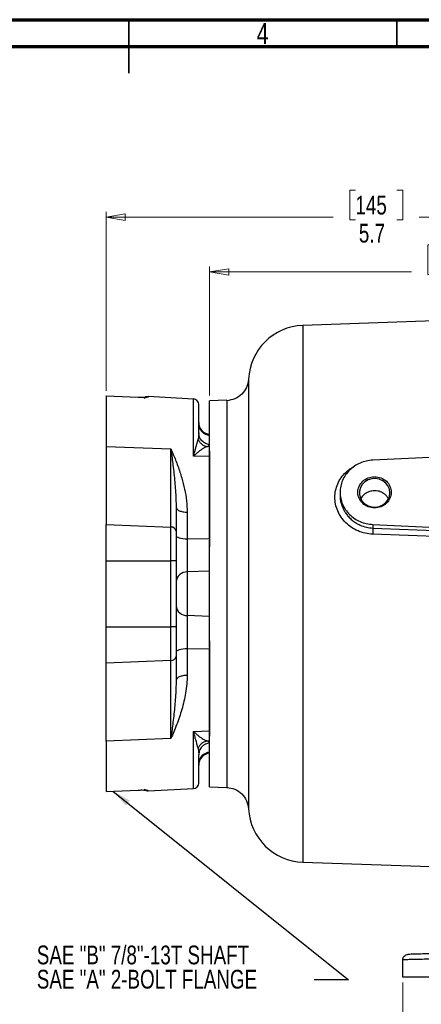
# Model space of a CAD drawing. Header units: inches. Extents: x 0.6 to 16.3, y 0.2 to 11.5.
# Tile 10 of 16: x 7.7 to 10.6, y 4.3 to 11.5. Entities that reach past the tile are written whole.
import ezdxf

# ---------------------------------------------------------------- set-up
doc = ezdxf.new("R2010")
doc.units = ezdxf.units.IN
doc.header["$MEASUREMENT"] = 0
doc.styles.add('SLDTEXTSTYLE0', font='TXT', dxfattribs={"width": 0.75})
doc.dimstyles.new('SLDDIMSTYLE1', dxfattribs={"dimtxt": 0.137795, "dimasz": 0.14, "dimexe": 0, "dimexo": 0.0625, "dimgap": 0.034449, "dimtad": 0, "dimdec": 1, "dimlfac": 1.5, "dimrnd": 1e-09, "dimzin": 12, "dimdsep": 46, "dimtxsty": 'SLDTEXTSTYLE0', "dimblk1": 'CLOSED', "dimblk2": 'CLOSED', "dimsah": 1, "dimcen": 0.09, "dimadec": 0, "dimazin": 3, "dimtfac": 1, "dimtdec": 1, "dimtofl": 0, "dimtmove": 0, "dimatfit": 3, "dimldrblk": 'CLOSED', "dimfxl": 0, "dimfrac": 2, "dimtolj": 1, "dimtzin": 12, "dimarcsym": 0})
doc.dimstyles.new('SLDDIMSTYLE5', dxfattribs={"dimtxt": 0.18, "dimasz": 0.14, "dimexe": 0, "dimexo": 0.0625, "dimgap": 0, "dimtad": 0, "dimtih": 1, "dimtoh": 1, "dimdec": 0, "dimrnd": 1e-09, "dimzin": 0, "dimdsep": 46, "dimtxsty": 'Standard', "dimsah": 1, "dimcen": 0.09, "dimadec": 0, "dimazin": 0, "dimtfac": 0.14, "dimtdec": 0, "dimtofl": 0, "dimtmove": 0, "dimatfit": 3, "dimfxl": 0, "dimfrac": 2, "dimtolj": 1, "dimtzin": 0, "dimarcsym": 0})

# ---------------------------------------------------------------- blocks, each defined once
blk = doc.blocks.new('_Closed')
at = {"color": 0, "linetype": 'ByBlock', "lineweight": -2}
for p, q in [((-1, 0.166667), (0, 0)), ((-1, 0.166667), (-1, -0.166667)), ((0, 0), (-1, -0.166667)), ((0, 0), (-1, 0))]:
    blk.add_line(p, q, dxfattribs=at)
blk = doc.blocks.new('_D_7')
at = {"color": 7, "linetype": 'Continuous', "lineweight": 0}
for p, q in [((10.1286, 10.2442), (10.0867, 10.2442)), ((10.0867, 10.2442), (10.0867, 10.0255)), ((10.4341, 10.2442), (10.4761, 10.2442)), ((10.4761, 10.2442), (10.4761, 10.0255)), ((8.2974, 8.7701), (8.2974, 10.0851)), ((8.2974, 10.0457), (9.9658, 10.0457)), ((10.0867, 10.0255), (10.1286, 10.0255)), ((10.4761, 10.0255), (10.4341, 10.0255)), ((12.1027, 10.0457), (10.5969, 10.0457))]:
    blk.add_line(p, q, dxfattribs=at)
at = {"color": 7, "linetype": 'Continuous', "lineweight": 18, "xscale": 0.14, "yscale": 0.14, "rotation": 180.0000000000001}
blk.add_blockref('_Closed', (8.2974, 10.0457), dxfattribs=at)
at = {"color": 7, "linetype": 'Continuous', "lineweight": 18, "xscale": 0.14, "yscale": 0.14}
blk.add_blockref('_Closed', (12.1027, 10.0457), dxfattribs=at)
at = {"color": 7, "linetype": 'Continuous', "lineweight": 18, "char_height": 0.1378, "attachment_point": 1, "style": 'SLDTEXTSTYLE0'}
for s, insert in [('145', (10.1286, 10.2031)), ('5.7', (10.1541, 9.9969))]:
    blk.add_mtext(s, dxfattribs=dict(at, insert=insert))
blk = doc.blocks.new('_D_8')
at = {"color": 7, "linetype": 'Continuous', "lineweight": 0}
for p, q in [((10.7038, 9.8425), (10.6618, 9.8425)), ((10.6618, 9.8425), (10.6618, 9.6237)), ((11.0092, 9.8425), (11.0512, 9.8425)), ((11.0512, 9.8425), (11.0512, 9.6237)), ((9.0574, 8.737), (9.0574, 9.6834)), ((9.0574, 9.644), (10.5409, 9.644)), ((10.6618, 9.6237), (10.7038, 9.6237)), ((11.0512, 9.6237), (11.0092, 9.6237)), ((12.1027, 9.644), (11.172, 9.644))]:
    blk.add_line(p, q, dxfattribs=at)
at = {"color": 7, "linetype": 'Continuous', "lineweight": 18, "xscale": 0.14, "yscale": 0.14, "rotation": 180.0000000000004}
blk.add_blockref('_Closed', (9.0574, 9.644), dxfattribs=at)
at = {"color": 7, "linetype": 'Continuous', "lineweight": 18, "xscale": 0.14, "yscale": 0.14}
blk.add_blockref('_Closed', (12.1027, 9.644), dxfattribs=at)
at = {"color": 7, "linetype": 'Continuous', "lineweight": 18, "char_height": 0.1378, "attachment_point": 1, "style": 'SLDTEXTSTYLE0'}
for s, insert in [('116', (10.7038, 9.8013)), ('4.6', (10.7292, 9.5952))]:
    blk.add_mtext(s, dxfattribs=dict(at, insert=insert))
blk = doc.blocks.new('_D_11')
at = {"color": 7, "linetype": 'Continuous', "lineweight": 0}
for p, q in [((10.4761, 4.4237), (10.4761, 4.0273)), ((13.7294, 4.4237), (13.7294, 4.0273)), ((12.5675, 4.2652), (12.5255, 4.2652)), ((12.5255, 4.2652), (12.5255, 4.0464)), ((12.8729, 4.2652), (12.9149, 4.2652)), ((12.9149, 4.2652), (12.9149, 4.0464)), ((10.4761, 4.0667), (12.4046, 4.0667)), ((13.7294, 4.0667), (13.0358, 4.0667)), ((12.5255, 4.0464), (12.5675, 4.0464)), ((12.9149, 4.0464), (12.8729, 4.0464))]:
    blk.add_line(p, q, dxfattribs=at)
at = {"color": 7, "linetype": 'Continuous', "lineweight": 18, "xscale": 0.14, "yscale": 0.14, "rotation": 180.0000000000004}
blk.add_blockref('_Closed', (10.4761, 4.0667, -0.2952), dxfattribs=at)
at = {"color": 7, "linetype": 'Continuous', "lineweight": 18, "xscale": 0.14, "yscale": 0.14}
blk.add_blockref('_Closed', (13.7294, 4.0667, -0.2952), dxfattribs=at)
at = {"color": 7, "linetype": 'Continuous', "lineweight": 18, "char_height": 0.1378, "attachment_point": 1, "style": 'SLDTEXTSTYLE0'}
for s, insert in [('124', (12.5675, 4.2241)), ('4.9', (12.5929, 4.0179))]:
    blk.add_mtext(s, dxfattribs=dict(at, insert=insert))
blk = doc.blocks.new('SW_NOTE_0_2')
at = {"color": 0, "linetype": 'Continuous', "lineweight": 0, "char_height": 0.137795, "attachment_point": 1, "style": 'SLDTEXTSTYLE0'}
for s, insert in [('SAE "B" 7/8"-13T SHAFT', (-2.0394, 0.2516)), ('SAE "A" 2-BOLT FLANGE', (-2.0394, 0.0735))]:
    blk.add_mtext(s, dxfattribs=dict(at, insert=insert))

msp = doc.modelspace()

# ---------------------------------------------------------------- linework, layer by layer
at = {"color": 7, "linetype": 'Continuous', "lineweight": 70}
for p, q in [((0.5906, 11.4961), (16.3386, 11.4961)), ((0.7874, 11.2992), (16.1417, 11.2992))]:
    msp.add_line(p, q, dxfattribs=at)
at = {"color": 7, "linetype": 'Continuous', "lineweight": 35}
for p, q in [((8.4646, 11.4961), (8.4646, 11.1024)), ((8.4646, 11.2992), (8.4646, 11.4961)), ((10.4331, 11.2992), (10.4331, 11.4961))]:
    msp.add_line(p, q, dxfattribs=at)
at = {"color": 7, "linetype": 'Continuous', "lineweight": 25}
for p, q in [((12.1027, 9.3328), (9.7416, 9.2504)), ((8.2974, 8.7307), (8.2953, 8.7308)), ((8.5331, 8.721), (8.2974, 8.7307)), ((8.2974, 8.7307), (8.2974, 8.3617)), ((8.2974, 8.7307), (8.2974, 8.7303)), ((8.9395, 8.7102), (8.6062, 8.7277)), ((9.1827, 8.702), (9.0573, 8.6976)), ((8.9774, 8.4615), (8.9723, 8.4132)), ((8.2974, 8.3617), (8.7728, 8.3433)), ((8.2974, 8.3617), (8.2974, 7.7879)), ((8.7728, 7.7695), (8.7728, 8.3433)), ((9.0574, 8.3697), (9.0433, 8.3614)), ((9.0574, 8.3607), (9.0433, 8.3614)), ((9.0574, 8.3259), (9.0574, 8.2868)), ((12.1027, 8.3514), (10.2561, 8.2611)), ((9.0574, 8.2868), (8.9395, 8.2912)), ((9.0574, 8.2868), (9.0574, 7.6812)), ((10.0161, 8.0249), (10.0161, 8.0031)), ((8.8107, 7.9147), (8.8107, 7.7399)), ((8.8929, 7.8785), (8.8929, 7.6836)), ((8.2974, 7.7879), (8.7728, 7.7695)), ((8.2974, 7.5216), (8.2974, 7.7879)), ((8.7728, 7.5216), (8.7728, 7.7695)), ((10.2561, 7.7887), (11.7223, 7.717)), ((10.2561, 7.7887), (10.2561, 7.7627)), ((10.2561, 7.7627), (11.0488, 7.7317)), ((8.8929, 7.6836), (8.8929, 7.4397)), ((9.0574, 7.6812), (8.8929, 7.6836)), ((9.0574, 7.6812), (9.0574, 7.6254)), ((11.0481, 7.6863), (10.2554, 7.7167)), ((8.2974, 7.5216), (8.7728, 7.5216)), ((8.2974, 7.0373), (8.2974, 7.5216)), ((8.7728, 7.0373), (8.7728, 7.5216)), ((8.8107, 7.5216), (8.7728, 7.5216)), ((8.8107, 7.5216), (8.8107, 7.0373)), ((9.0574, 7.4468), (8.8929, 7.4397)), ((8.8929, 7.4397), (8.8929, 7.1193)), ((8.8929, 7.1193), (8.8929, 6.8754)), ((9.0574, 7.1122), (8.8929, 7.1193)), ((8.2974, 7.0373), (8.7728, 7.0373)), ((8.2974, 6.7711), (8.2974, 7.0373)), ((8.7728, 6.7895), (8.7728, 7.0373)), ((8.8107, 7.0373), (8.7728, 7.0373)), ((8.8929, 6.8754), (9.0574, 6.8778)), ((8.8929, 6.8754), (8.8929, 6.6804)), ((9.0574, 6.9336), (9.0574, 6.8778)), ((9.0574, 6.8778), (9.0574, 6.2722)), ((8.8107, 6.819), (8.8107, 6.6443)), ((8.7728, 6.7895), (8.2974, 6.7711)), ((8.2974, 6.1973), (8.2974, 6.7711)), ((8.7728, 6.2157), (8.7728, 6.7895)), ((8.9395, 6.2678), (9.0574, 6.2722)), ((9.0574, 6.2722), (9.0574, 6.2331)), ((8.7728, 6.2157), (8.2974, 6.1973)), ((8.2974, 6.1973), (8.2974, 5.8283)), ((9.0574, 6.1983), (9.0433, 6.1976)), ((9.0574, 6.1892), (9.0433, 6.1976)), ((8.9723, 6.1457), (8.9774, 6.0974)), ((9.0573, 5.8614), (9.1827, 5.857)), ((8.2974, 5.8283), (8.5331, 5.838)), ((8.6062, 5.8313), (8.9395, 5.8488)), ((9.3433, 5.7), (9.3433, 5.7)), ((9.7416, 5.3086), (10.7515, 5.2733)), ((10.4761, 4.4631), (10.4761, 4.5912))]:
    msp.add_line(p, q, dxfattribs=at)
at = {"color": 8, "linetype": 'Continuous', "lineweight": 25}
for p, q in [((9.7416, 9.2504), (9.7416, 7.2795)), ((8.6062, 8.7277), (8.6062, 8.7247)), ((8.9395, 8.2912), (8.9395, 8.7102)), ((9.7416, 7.2795), (9.7416, 5.3086)), ((8.9395, 5.8488), (8.9395, 6.2678)), ((8.6062, 5.8343), (8.6062, 5.8313))]:
    msp.add_line(p, q, dxfattribs=at)
at = {"color": 7, "linetype": 'Continuous', "lineweight": 25, "flags": 128}
for points in [[(10.3818, 8.0213), (10.3783, 8.0474), (10.3679, 8.0719), (10.3513, 8.0931), (10.3296, 8.1099), (10.3041, 8.1211), (10.2765, 8.126), (10.2483, 8.1244), (10.2215, 8.1163), (10.1978, 8.1022), (10.1785, 8.083), (10.1649, 8.0599), (10.1579, 8.0345), (10.1579, 8.0082), (10.1649, 7.9827), (10.1785, 7.9596), (10.1978, 7.9405), (10.2215, 7.9264), (10.2483, 7.9182), (10.2765, 7.9166), (10.3041, 7.9215), (10.3296, 7.9327), (10.3513, 7.9495), (10.3679, 7.9708), (10.3783, 7.9952), (10.3818, 8.0213)], [(8.8107, 7.708), (8.8123, 7.7034), (8.8169, 7.699), (8.8244, 7.6949), (8.8345, 7.6912), (8.8469, 7.6882), (8.8611, 7.6858), (8.8766, 7.6843), (8.8929, 7.6836)], [(8.8929, 6.8754), (8.8766, 6.8747), (8.8611, 6.8731), (8.8469, 6.8708), (8.8345, 6.8678), (8.8244, 6.8641), (8.8169, 6.86), (8.8123, 6.8556), (8.8107, 6.851)]]:
    msp.add_lwpolyline(points, dxfattribs=at)
at = {"color": 7, "linetype": 'Continuous', "lineweight": 25}
for centre, radius, start, end in [((9.7561, 8.8373), 0.4133, 92, 177.549), ((8.6041, 8.6877), 0.04, 87, 135.79815), ((8.9374, 8.6703), 0.04, 0, 87), ((9.0641, 8.5371), 0.0867, 180, 265.58827), ((9.0637, 8.5292), 0.0863, 180.16759, 265.79178), ((8.7758, 7.7342), 0.0354, 9.29459, 94.88419), ((8.8897, 7.3604), 0.0794, 87.73624, 174.4595), ((8.8897, 7.1986), 0.0794, 185.5405, 272.26376), ((8.7758, 6.8248), 0.0354, 265.11581, 350.70541), ((9.0637, 6.0297), 0.0863, 94.20822, 179.83241), ((9.0641, 6.0218), 0.0867, 94.41173, 180), ((8.9374, 5.8887), 0.04, 273, 0), ((8.6041, 5.8712), 0.04, 225.3972, 273), ((9.7561, 5.7217), 0.4133, 183.00399, 268)]:
    msp.add_arc(centre, radius, start, end, dxfattribs=at)
for points, knots in [([(9.3433, 8.8551), (9.3399, 8.8347), (9.3331, 8.794), (9.2961, 8.7429), (9.2441, 8.707), (9.2032, 8.701), (9.1827, 8.6979)], [0, 0, 0, 0, 0.249822, 0.499553, 0.749544, 1, 1, 1, 1]), ([(8.5331, 8.721), (8.5329, 8.7213), (8.5326, 8.7216), (8.5323, 8.7209), (8.5322, 8.7208)], [0, 0, 0, 0, 0.831249, 1, 1, 1, 1]), ([(8.6062, 8.7247), (8.6051, 8.7241), (8.603, 8.7227), (8.5865, 8.7211), (8.5626, 8.7202), (8.5429, 8.7207), (8.5331, 8.721)], [0, 0, 0, 0, 0.252669, 0.504321, 0.753158, 1, 1, 1, 1]), ([(9.0574, 7.6883), (9.0574, 7.7333), (9.0574, 7.8374), (9.0574, 7.9904), (9.0574, 8.1453), (9.0574, 8.2851), (9.0574, 8.4078), (9.0574, 8.5111), (9.0574, 8.5935), (9.0574, 8.6529), (9.0574, 8.6906), (9.0574, 8.6953), (9.0574, 8.6976)], [0, 0, 0, 0, 0.0781, 0.180534, 0.282967, 0.3854, 0.487834, 0.590267, 0.6927, 0.795133, 0.897567, 1, 1, 1, 1]), ([(8.9774, 8.4615), (8.9774, 8.4825), (8.9774, 8.5246), (8.9774, 8.5756), (8.9774, 8.6172), (8.9774, 8.6474), (8.9774, 8.6667), (8.9774, 8.6691), (8.9774, 8.6703)], [0, 0, 0, 0, 0.161015, 0.324466, 0.490195, 0.659253, 0.829251, 1, 1, 1, 1]), ([(8.9395, 8.2912), (8.9425, 8.3027), (8.9478, 8.3234), (8.9551, 8.3504), (8.9617, 8.3741), (8.9676, 8.3954), (8.9708, 8.4076), (8.9723, 8.4132)], [0, 0, 0, 0, 0.238358, 0.427348, 0.616856, 0.822568, 1, 1, 1, 1]), ([(8.9723, 8.4132), (8.976, 8.4063), (8.9834, 8.3925), (9.0006, 8.3765), (9.0209, 8.3652), (9.0358, 8.3626), (9.0433, 8.3614)], [0, 0, 0, 0, 0.250042, 0.5, 0.749958, 1, 1, 1, 1]), ([(8.7728, 8.3433), (8.7757, 8.3214), (8.781, 8.2821), (8.7885, 8.2216), (8.7952, 8.1628), (8.8013, 8.1013), (8.8063, 8.0389), (8.8099, 7.9769), (8.8105, 7.9348), (8.8107, 7.9147)], [0, 0, 0, 0, 0.16249, 0.292037, 0.43836, 0.581347, 0.721853, 0.867329, 1, 1, 1, 1]), ([(8.7728, 8.3433), (8.7788, 8.3297), (8.7904, 8.3033), (8.8074, 8.2613), (8.8238, 8.2181), (8.839, 8.1741), (8.8565, 8.118), (8.874, 8.0489), (8.8894, 7.965), (8.8917, 7.907), (8.8929, 7.8785)], [0, 0, 0, 0, 0.104009, 0.203072, 0.30524, 0.407689, 0.500784, 0.672408, 0.839283, 1, 1, 1, 1]), ([(9.0433, 8.3614), (9.0391, 8.3601), (9.0307, 8.3576), (9.0148, 8.3497), (8.9975, 8.3392), (8.9792, 8.3261), (8.9599, 8.3104), (8.9465, 8.2978), (8.9395, 8.2912)], [0, 0, 0, 0, 0.158329, 0.322745, 0.493468, 0.655705, 0.819209, 1, 1, 1, 1]), ([(10.2692, 8.0364), (10.2565, 8.0351), (10.2312, 8.0325), (10.1982, 8.0141), (10.1763, 7.9939), (10.1704, 7.9788), (10.1688, 7.9747)], [0, 0, 0, 0, 0.296879, 0.593758, 0.890689, 1, 1, 1, 1]), ([(10.3696, 7.9784), (10.3657, 7.9857), (10.3562, 8.0035), (10.3292, 8.0233), (10.298, 8.0351), (10.2773, 8.036), (10.2692, 8.0364)], [0, 0, 0, 0, 0.209116, 0.508013, 0.807843, 1, 1, 1, 1]), ([(8.8107, 7.7399), (8.8107, 7.7254), (8.8107, 7.696), (8.8107, 7.6417), (8.8107, 7.5829), (8.8107, 7.5419), (8.8107, 7.5216)], [0, 0, 0, 0, 0.247279, 0.5, 0.752721, 1, 1, 1, 1]), ([(10.2561, 7.7627), (10.2563, 7.7602), (10.2565, 7.7552), (10.2564, 7.7425), (10.256, 7.7292), (10.2556, 7.7208), (10.2554, 7.7167)], [0, 0, 0, 0, 0.279846, 0.55926, 0.779591, 1, 1, 1, 1]), ([(9.0574, 7.2795), (9.0574, 7.3412), (9.0574, 7.4647), (9.0574, 7.5974), (9.0574, 7.665), (9.0574, 7.6741)], [0, 0, 0, 0, 0.463561, 0.927123, 1, 1, 1, 1]), ([(9.0574, 6.8848), (9.0574, 6.894), (9.0574, 6.9616), (9.0574, 7.0943), (9.0574, 7.2178), (9.0574, 7.2795)], [0, 0, 0, 0, 0.072877, 0.536439, 1, 1, 1, 1]), ([(8.8107, 7.0373), (8.8107, 7.0171), (8.8107, 6.9761), (8.8107, 6.9173), (8.8107, 6.863), (8.8107, 6.8336), (8.8107, 6.819)], [0, 0, 0, 0, 0.247279, 0.5, 0.752721, 1, 1, 1, 1]), ([(9.0574, 5.8614), (9.0574, 5.8637), (9.0574, 5.8684), (9.0574, 5.9061), (9.0574, 5.9655), (9.0574, 6.0479), (9.0574, 6.1512), (9.0574, 6.2739), (9.0574, 6.4137), (9.0574, 6.5686), (9.0574, 6.7215), (9.0574, 6.8257), (9.0574, 6.8707)], [0, 0, 0, 0, 0.102433, 0.204867, 0.3073, 0.409733, 0.512166, 0.6146, 0.717033, 0.819466, 0.9219, 1, 1, 1, 1]), ([(8.8929, 6.6804), (8.8922, 6.6594), (8.8909, 6.6152), (8.8818, 6.5521), (8.869, 6.4892), (8.8535, 6.4308), (8.8352, 6.3728), (8.8155, 6.3181), (8.7943, 6.2648), (8.78, 6.2321), (8.7728, 6.2157)], [0, 0, 0, 0, 0.118571, 0.249226, 0.368678, 0.499271, 0.617083, 0.749535, 0.874792, 1, 1, 1, 1]), ([(8.8107, 6.6443), (8.8105, 6.6242), (8.8099, 6.5821), (8.8063, 6.5201), (8.8013, 6.4577), (8.7952, 6.3962), (8.7885, 6.3374), (8.781, 6.2769), (8.7757, 6.2376), (8.7728, 6.2157)], [0, 0, 0, 0, 0.132672, 0.2781479, 0.4186544, 0.561642, 0.7079643, 0.8375112, 1, 1, 1, 1]), ([(8.9723, 6.1457), (8.9704, 6.153), (8.9662, 6.169), (8.9584, 6.1966), (8.9494, 6.2296), (8.9431, 6.2538), (8.9395, 6.2678)], [0, 0, 0, 0, 0.226267, 0.496653, 0.709631, 1, 1, 1, 1]), ([(8.9395, 6.2678), (8.9465, 6.2612), (8.9599, 6.2486), (8.9792, 6.2329), (9.0003, 6.2178), (9.0233, 6.2042), (9.0366, 6.1998), (9.0433, 6.1976)], [0, 0, 0, 0, 0.1808583, 0.3443457, 0.5067037, 0.7555034, 1, 1, 1, 1]), ([(9.0433, 6.1976), (9.0358, 6.1963), (9.0209, 6.1938), (9.0006, 6.1824), (8.9834, 6.1665), (8.976, 6.1526), (8.9723, 6.1457)], [0, 0, 0, 0, 0.250049, 0.500001, 0.749953, 1, 1, 1, 1]), ([(8.9774, 5.8887), (8.9774, 5.8899), (8.9774, 5.8923), (8.9774, 5.9116), (8.9774, 5.9418), (8.9774, 5.9834), (8.9774, 6.0344), (8.9774, 6.0765), (8.9774, 6.0974)], [0, 0, 0, 0, 0.170765, 0.340763, 0.509805, 0.675551, 0.838993, 1, 1, 1, 1]), ([(8.5331, 5.838), (8.5329, 5.8377), (8.5326, 5.8374), (8.5323, 5.8381), (8.5322, 5.8382)], [0, 0, 0, 0, 0.827139, 1, 1, 1, 1]), ([(8.5331, 5.838), (8.5429, 5.8383), (8.5626, 5.8388), (8.5865, 5.8379), (8.603, 5.8362), (8.6051, 5.8349), (8.6062, 5.8343)], [0, 0, 0, 0, 0.246842, 0.495679, 0.747331, 1, 1, 1, 1]), ([(9.1827, 5.8575), (9.2032, 5.8545), (9.2442, 5.8484), (9.2961, 5.8125), (9.3331, 5.7612), (9.3399, 5.7204), (9.3433, 5.7)], [0, 0, 0, 0, 0.250179, 0.500053, 0.749897, 1, 1, 1, 1]), ([(11.2668, 4.6509), (11.2356, 4.65), (11.1722, 4.6484), (11.0781, 4.6459), (10.9844, 4.6435), (10.8937, 4.6411), (10.8084, 4.6389), (10.7312, 4.6368), (10.6641, 4.6351), (10.6086, 4.6336), (10.5658, 4.6325), (10.5362, 4.6317), (10.5183, 4.6313), (10.5161, 4.6312), (10.515, 4.6312)], [0, 0, 0, 0, 0.0780394, 0.1583242, 0.2407101, 0.3262914, 0.412802, 0.5000536, 0.5873114, 0.6738107, 0.7593637, 0.8417373, 0.9219918, 1, 1, 1, 1]), ([(11.2658, 4.6109), (11.2482, 4.6104), (11.214, 4.6096), (11.1646, 4.6084), (11.1189, 4.6072), (11.0768, 4.6062), (11.0384, 4.6052), (11.0035, 4.6043), (10.9547, 4.6031), (10.8934, 4.6016), (10.8228, 4.5998), (10.7601, 4.5983), (10.696, 4.5967), (10.6331, 4.5951), (10.5754, 4.5937), (10.5305, 4.5926), (10.4991, 4.5918), (10.4796, 4.5913), (10.4772, 4.5912), (10.4761, 4.5912)], [0, 0, 0, 0, 0.04191, 0.081315, 0.118217, 0.152614, 0.184507, 0.213895, 0.240778, 0.310153, 0.376506, 0.439838, 0.500148, 0.586997, 0.672429, 0.756445, 0.839045, 0.92023, 1, 1, 1, 1])]:
    msp.add_open_spline(points, degree=3, knots=knots, dxfattribs=at)
at = {"color": 8, "linetype": 'Continuous', "lineweight": 25}
for points, knots in [([(9.3431, 8.855), (9.3431, 8.8544), (9.3431, 8.8532), (9.3431, 8.8434), (9.3431, 8.8275), (9.3432, 8.8047), (9.3432, 8.7759), (9.3433, 8.7385), (9.3433, 8.6946), (9.3433, 8.6456), (9.3433, 8.605), (9.3433, 8.5739), (9.3433, 8.5518), (9.3433, 8.5276), (9.3433, 8.5039), (9.3433, 8.4801), (9.3433, 8.4559), (9.3433, 8.4279), (9.3432, 8.391), (9.3432, 8.3506), (9.3432, 8.3125), (9.3432, 8.2799), (9.3431, 8.2399), (9.3431, 8.1869), (9.3431, 8.1297), (9.3431, 8.0771), (9.3431, 8.0293), (9.3431, 7.9809), (9.3431, 7.9321), (9.3431, 7.8768), (9.3431, 7.8113), (9.3431, 7.7319), (9.3432, 7.6378), (9.3432, 7.5545), (9.3432, 7.4907), (9.3433, 7.4585), (9.3433, 7.4275), (9.3433, 7.3938), (9.3433, 7.3538), (9.3433, 7.3164), (9.3433, 7.2733), (9.3433, 7.2235), (9.3433, 7.1667), (9.3433, 7.1232), (9.3433, 7.0928), (9.3433, 7.0747), (9.3433, 7.0558), (9.3433, 7.0363), (9.3433, 7.016), (9.3433, 6.9951), (9.3433, 6.9753), (9.3433, 6.9522), (9.3433, 6.9215), (9.3433, 6.8771), (9.3432, 6.829), (9.3432, 6.7832), (9.3432, 6.745), (9.3432, 6.7105), (9.3432, 6.652), (9.3432, 6.571), (9.3432, 6.4716), (9.3432, 6.4), (9.3432, 6.3522), (9.3432, 6.3233), (9.3432, 6.2933), (9.3432, 6.2623), (9.3432, 6.2303), (9.3432, 6.1974), (9.3432, 6.162), (9.3433, 6.1277), (9.3433, 6.0974), (9.3433, 6.0757), (9.3433, 6.0548), (9.3433, 6.0329), (9.3433, 6.0085), (9.3433, 5.9865), (9.3433, 5.9653), (9.3433, 5.9423), (9.3433, 5.9157), (9.3433, 5.8853), (9.3433, 5.8523), (9.3433, 5.8167), (9.3433, 5.7838), (9.3433, 5.757), (9.3433, 5.7376), (9.3433, 5.7226), (9.3433, 5.7105), (9.3433, 5.7023), (9.3433, 5.6998), (9.3433, 5.7), (9.3433, 5.7)], [0, 0, 0, 0, 0.019727, 0.040544, 0.061984, 0.081799, 0.103605, 0.12442, 0.147766, 0.168626, 0.186994, 0.194228, 0.20186, 0.209889, 0.218315, 0.224756, 0.232115, 0.240394, 0.249591, 0.263838, 0.274027, 0.280159, 0.289435, 0.304848, 0.319798, 0.330951, 0.342019, 0.353002, 0.363901, 0.374716, 0.389566, 0.406467, 0.425423, 0.448629, 0.457939, 0.464494, 0.468293, 0.476846, 0.484973, 0.492525, 0.499501, 0.511034, 0.522694, 0.533923, 0.537469, 0.541163, 0.545005, 0.548995, 0.553133, 0.557419, 0.561853, 0.565341, 0.571704, 0.580941, 0.59305, 0.60195, 0.610122, 0.617568, 0.624287, 0.648308, 0.671537, 0.692948, 0.699751, 0.706977, 0.714626, 0.7227, 0.731197, 0.740119, 0.749466, 0.760829, 0.769836, 0.776485, 0.780774, 0.789441, 0.797553, 0.80511, 0.81211, 0.820187, 0.830493, 0.843029, 0.857794, 0.874786, 0.896153, 0.914713, 0.930467, 0.945057, 0.961748, 0.979992, 0.999788, 1, 1, 1, 1]), ([(9.1827, 8.7018), (9.1827, 8.7018), (9.1827, 8.706), (9.1827, 8.692), (9.1827, 8.6579), (9.1827, 8.5973), (9.1827, 8.515), (9.1827, 8.4112), (9.1827, 8.2882), (9.1827, 8.1479), (9.1827, 7.9928), (9.1827, 7.8254), (9.1827, 7.6487), (9.1827, 7.4657), (9.1827, 7.2795), (9.1827, 7.0933), (9.1827, 6.9103), (9.1827, 6.7336), (9.1827, 6.5662), (9.1827, 6.4111), (9.1827, 6.2708), (9.1827, 6.1477), (9.1827, 6.044), (9.1827, 5.9617), (9.1827, 5.9011), (9.1827, 5.867), (9.1827, 5.853), (9.1827, 5.8572), (9.1827, 5.8572)], [0, 0, 0, 0, 0.00067, 0.042278, 0.083886, 0.125494, 0.167102, 0.20871, 0.250318, 0.291925, 0.333533, 0.375141, 0.416749, 0.458357, 0.499965, 0.541573, 0.58318, 0.624788, 0.666396, 0.708004, 0.749612, 0.79122, 0.832828, 0.874435, 0.916043, 0.957651, 0.999259, 1, 1, 1, 1]), ([(10.2554, 7.7167), (10.2369, 7.7183), (10.1999, 7.7217), (10.1472, 7.7396), (10.0988, 7.7657), (10.0568, 7.8003), (10.0224, 7.8414), (9.997, 7.888), (9.9809, 7.9378), (9.9757, 7.989), (9.9813, 8.0397), (9.9974, 8.0883), (10.0226, 8.1332), (10.0572, 8.1719), (10.0882, 8.1979), (10.1089, 8.2082), (10.1136, 8.2105)], [0, 0, 0, 0, 0.0763694, 0.1523753, 0.2282524, 0.3036962, 0.3784554, 0.4537863, 0.5292959, 0.6036073, 0.6779317, 0.7532277, 0.8286421, 0.9031954, 0.9780422, 1, 1, 1, 1]), ([(10.0161, 8.0031), (10.0164, 7.9939), (10.0171, 7.9746), (10.0231, 7.9448), (10.031, 7.9214), (10.0384, 7.9048), (10.0435, 7.8947), (10.0493, 7.8843), (10.0565, 7.8729), (10.0647, 7.8615), (10.0745, 7.8494), (10.089, 7.8337), (10.1093, 7.8157), (10.1355, 7.7978), (10.1682, 7.7809), (10.2085, 7.7671), (10.2405, 7.7642), (10.2561, 7.7627)], [0, 0, 0, 0, 0.07673, 0.160237, 0.2501, 0.27853, 0.308884, 0.341162, 0.375365, 0.417667, 0.453844, 0.500035, 0.588011, 0.668917, 0.749977, 0.877701, 1, 1, 1, 1])]:
    msp.add_open_spline(points, degree=3, knots=knots, dxfattribs=at)
for points in [[(8.6062, 8.7247), (8.6034, 8.7247), (8.598, 8.7247), (8.5901, 8.7225), (8.5827, 8.719), (8.5786, 8.7156), (8.5765, 8.7138)], [(8.6062, 5.8343), (8.6034, 5.8343), (8.598, 5.8343), (8.5901, 5.8365), (8.5827, 5.8399), (8.5786, 5.8434), (8.5765, 5.8452)]]:
    msp.add_open_spline(points, degree=3, dxfattribs=at)
at = {"color": 7, "linetype": 'Continuous', "lineweight": 25}
for points in [[(9.0574, 8.3757), (9.0467, 8.3777), (9.0254, 8.3817), (8.9991, 8.4018), (8.9809, 8.4294), (8.9786, 8.4508), (8.9774, 8.4615)], [(10.2561, 8.2611), (10.2402, 8.2595), (10.2083, 8.2563), (10.1627, 8.2409), (10.1209, 8.2183), (10.0845, 8.1887), (10.0548, 8.1532), (10.0327, 8.1131), (10.0191, 8.0698), (10.0145, 8.0249), (10.0191, 7.98), (10.0327, 7.9367), (10.0548, 7.8966), (10.0845, 7.8611), (10.1209, 7.8315), (10.1627, 7.8089), (10.2083, 7.7935), (10.2402, 7.7903), (10.2561, 7.7887)], [(10.3918, 8.0249), (10.39, 8.0399), (10.3863, 8.0698), (10.358, 8.1078), (10.3175, 8.1332), (10.2694, 8.1421), (10.2213, 8.1332), (10.1806, 8.1078), (10.1534, 8.0698), (10.1438, 8.0249), (10.1534, 7.98), (10.1806, 7.942), (10.2213, 7.9166), (10.2694, 7.9077), (10.3175, 7.9166), (10.358, 7.942), (10.3863, 7.98), (10.39, 8.0099), (10.3918, 8.0249)], [(8.8107, 7.9147), (8.8119, 7.9101), (8.8144, 7.9009), (8.8332, 7.8892), (8.8602, 7.8808), (8.882, 7.8793), (8.8929, 7.8785)], [(8.8929, 6.6804), (8.882, 6.6797), (8.8602, 6.6782), (8.8332, 6.6698), (8.8144, 6.658), (8.8119, 6.6489), (8.8107, 6.6443)], [(9.0574, 6.1833), (9.0467, 6.1813), (9.0254, 6.1773), (8.9991, 6.1572), (8.9809, 6.1296), (8.9786, 6.1082), (8.9774, 6.0974)], [(10.4761, 4.5912), (10.4766, 4.5963), (10.4778, 4.6067), (10.4868, 4.6197), (10.4996, 4.629), (10.5099, 4.6305), (10.515, 4.6312)], [(11.2658, 4.4631), (11.2308, 4.4631), (11.1607, 4.4631), (11.0581, 4.4631), (10.9596, 4.4631), (10.8666, 4.4631), (10.7807, 4.4631), (10.7033, 4.4631), (10.6356, 4.4631), (10.5786, 4.4631), (10.5333, 4.4631), (10.5006, 4.4631), (10.4799, 4.4631), (10.4774, 4.4631), (10.4761, 4.4631)]]:
    msp.add_open_spline(points, degree=3, dxfattribs=at)

# ---------------------------------------------------------------- block references
at = {"color": 7, "linetype": 'Continuous', "lineweight": 0}
msp.add_blockref('SW_NOTE_0_2', (9.8268, 4.4443), dxfattribs=at)

# ---------------------------------------------------------------- texts
at = {"color": 7, "linetype": 'Continuous', "lineweight": 0, "insert": (9.4472, 11.4728), "char_height": 0.1562, "attachment_point": 2, "style": 'SLDTEXTSTYLE0'}
msp.add_mtext('4', dxfattribs=at)

# ---------------------------------------------------------------- dimensions: what is measured, and where the dimension line sits
at = {"color": 7, "linetype": 'Continuous', "lineweight": 18}
for base, p1, p2, picture, middle in [((12.1027, 10.0457), (8.2974, 8.7307), (12.1027, 10.1253), '_D_7', (10.2814, 10.0457)), ((12.1027, 9.644), (9.0574, 8.6976), (12.1027, 10.1253), '_D_8', (10.8565, 9.644)), ((13.7294, 4.0667), (10.4761, 4.4631), (13.7294, 4.4631), '_D_11', (12.7202, 4.0667))]:
    dim = msp.add_linear_dim(base=base, p1=p1, p2=p2, dimstyle='SLDDIMSTYLE1', dxfattribs=at)
    dim.commit()
    dim.dimension.update_dxf_attribs({"geometry": picture, "text_midpoint": middle, "dimtype": 160})

# ---------------------------------------------------------------- leaders
at = {"color": 7, "linetype": 'Continuous', "lineweight": 0}
msp.add_leader([(8.347, 5.8303), (10.0768, 4.4443), (9.8268, 4.4443)], dimstyle='SLDDIMSTYLE5', dxfattribs=at)

doc.saveas('drawing.dxf')
